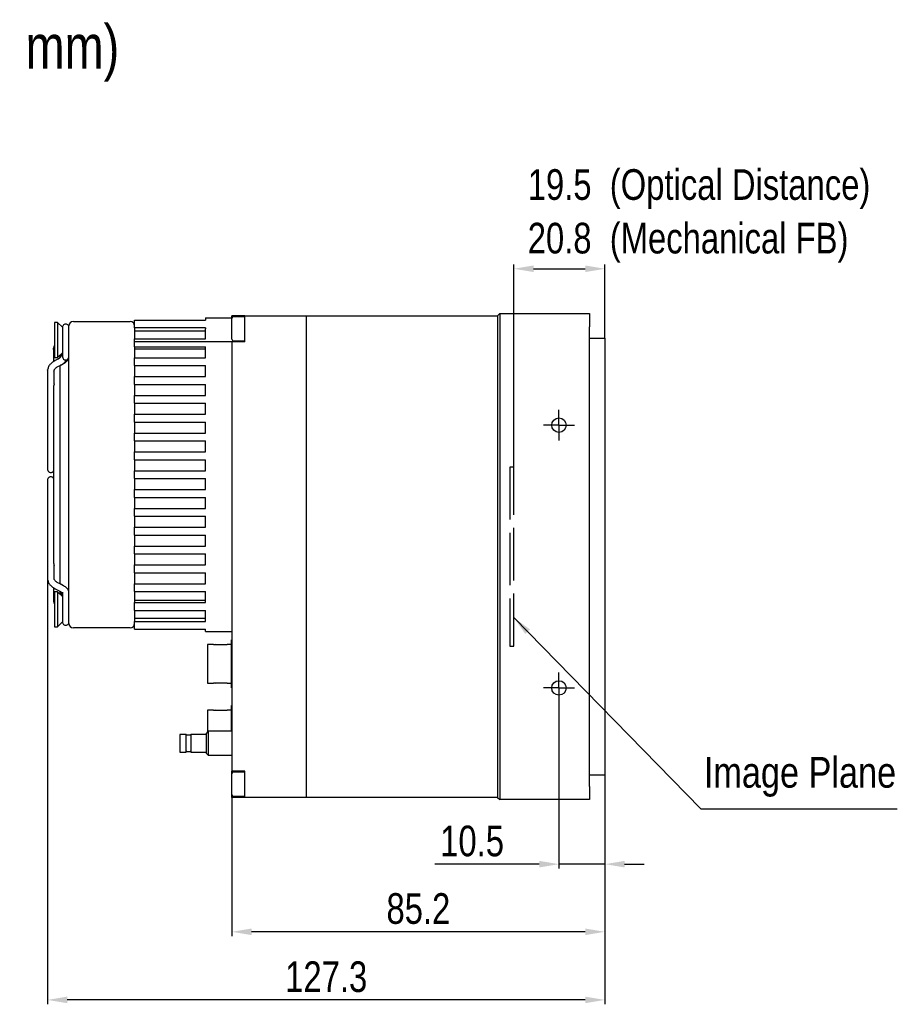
# Model space of a CAD drawing. Header units: millimetres. Extents: x 1800 to 2436, y 112 to 531.
# Tile 3 of 6: x 2068 to 2268, y 306 to 531. Entities that reach past the tile are written whole.
import ezdxf

# ---------------------------------------------------------------- set-up
doc = ezdxf.new("R2010")
doc.units = ezdxf.units.MM
doc.header["$PDSIZE"] = -1
for name, pattern in [('ACAD_ISO02W100', [15, 12, -3]), ('CENTER', [10.16, 6.35, -1.27, 1.27, -1.27]), ('CENTERX2', [20.32, 12.7, -2.54, 2.54, -2.54])]:
    doc.linetypes.add(name, pattern=pattern)
doc.layers.add('10', color=7, linetype='Continuous')
doc.layers.add('中心线-SW', color=1, linetype='CENTERX2')
for name, color, linetype, lineweight in [('粗实线-AW', 7, 'Continuous', 25), ('细实线', 3, 'Continuous', 25), ('细虚线', 2, 'ACAD_ISO02W100', 25)]:
    doc.layers.add(name, color=color, linetype=linetype, lineweight=lineweight)
doc.styles.add('iTek', font='txt', dxfattribs={"width": 0.8, "height": 7})
doc.dimstyles.new('iTek', dxfattribs={"dimscale": 0, "dimtxt": 7, "dimasz": 4.5, "dimexe": 1, "dimexo": 0, "dimgap": 1.5, "dimtad": 1, "dimtoh": 1, "dimdsep": 46, "dimtxsty": 'iTek', "dimcen": 4, "dimclrd": 256, "dimclre": 256, "dimclrt": 256, "dimazin": 2, "dimtfac": 1, "dimtmove": 0, "dimatfit": 3, "dimfxl": 1, "dimlwd": -1, "dimlwe": -1, "dimarcsym": 0})

# ---------------------------------------------------------------- blocks, each defined once
blk = doc.blocks.new('SW_CENTERMARKSYMBOL_8')
at = {"layer": '10', "color": 0}
for p, q in [((0, 2.5), (0, 3.525)), ((0, 0), (0, 2.5)), ((-2.5, 0), (-3.525, 0)), ((0, 0), (-2.5, 0)), ((0, 0), (0, -2.5)), ((0, 0), (2.5, 0)), ((2.5, 0), (3.525, 0)), ((0, -2.5), (0, -3.525))]:
    blk.add_line(p, q, dxfattribs=at)
blk = doc.blocks.new('SW_CENTERMARKSYMBOL_9')
at = {"layer": '10', "color": 0}
for p, q in [((0, 2.5), (0, 3.525)), ((0, 0), (0, 2.5)), ((-2.5, 0), (-3.525, 0)), ((0, 0), (-2.5, 0)), ((0, 0), (0, -2.5)), ((0, 0), (2.5, 0)), ((2.5, 0), (3.525, 0)), ((0, -2.5), (0, -3.525))]:
    blk.add_line(p, q, dxfattribs=at)
blk = doc.blocks.new('*D20')
at = {"layer": 'Defpoints', "color": 0}
for p in [(2201.7, 358.4), (2116.5, 353.3), (2116.5, 322.59)]:
    blk.add_point(p, dxfattribs=at)
at = {"layer": '细实线'}
for p, q in [((2201.7, 358.4), (2201.7, 321.59)), ((2116.5, 353.3), (2116.5, 321.59)), ((2197.2, 322.59), (2121, 322.59))]:
    blk.add_line(p, q, dxfattribs=at)
for points in [[(2121, 323.34), (2121, 321.84), (2116.5, 322.59)], [(2197.2, 323.34), (2197.2, 321.84), (2201.7, 322.59)]]:
    blk.add_solid(points, dxfattribs=at)
at = {"layer": '细实线', "insert": (2159.1, 327.86), "char_height": 7, "attachment_point": 5, "style": 'iTek'}
blk.add_mtext('85.2', dxfattribs=at)
blk = doc.blocks.new('*D21')
at = {"layer": 'Defpoints', "color": 0}
for p in [(2074.4, 404.88), (2201.7, 358.4), (2074.4, 307.03)]:
    blk.add_point(p, dxfattribs=at)
at = {"layer": '细实线'}
for p, q in [((2074.4, 404.88), (2074.4, 306.03)), ((2201.7, 358.4), (2201.7, 306.03)), ((2197.2, 307.03), (2078.9, 307.03))]:
    blk.add_line(p, q, dxfattribs=at)
for points in [[(2078.9, 307.78), (2078.9, 306.28), (2074.4, 307.03)], [(2197.2, 307.78), (2197.2, 306.28), (2201.7, 307.03)]]:
    blk.add_solid(points, dxfattribs=at)
at = {"layer": '细实线', "insert": (2138.05, 312.29), "char_height": 7, "attachment_point": 5, "style": 'iTek'}
blk.add_mtext('127.3', dxfattribs=at)
blk = doc.blocks.new('*D23')
at = {"layer": 'Defpoints', "color": 0}
for p in [(2191.2, 374.77), (2201.7, 358.4), (2201.7, 338.04)]:
    blk.add_point(p, dxfattribs=at)
at = {"layer": '细实线'}
for p, q in [((2191.2, 374.77), (2191.2, 337.04)), ((2201.7, 358.4), (2201.7, 337.04)), ((2186.7, 338.04), (2162.87, 338.04)), ((2201.7, 338.04), (2191.2, 338.04)), ((2206.2, 338.04), (2210.7, 338.04))]:
    blk.add_line(p, q, dxfattribs=at)
for points in [[(2186.7, 338.79), (2186.7, 337.29), (2191.2, 338.04)], [(2206.2, 338.79), (2206.2, 337.29), (2201.7, 338.04)]]:
    blk.add_solid(points, dxfattribs=at)
at = {"layer": '细实线', "insert": (2171.37, 343.29), "char_height": 7, "attachment_point": 5, "style": 'iTek'}
blk.add_mtext('10.5', dxfattribs=at)
blk = doc.blocks.new('*D24')
at = {"layer": 'Defpoints', "color": 0}
for p in [(2201.7, 474.02), (2201.7, 458.2), (2180.9, 428.75)]:
    blk.add_point(p, dxfattribs=at)
at = {"layer": '细实线'}
for p, q in [((2180.9, 428.75), (2180.9, 475.02)), ((2201.7, 458.2), (2201.7, 475.02)), ((2185.4, 474.02), (2197.2, 474.02))]:
    blk.add_line(p, q, dxfattribs=at)
for points in [[(2185.4, 474.77), (2185.4, 473.27), (2180.9, 474.02)], [(2197.2, 474.77), (2197.2, 473.27), (2201.7, 474.02)]]:
    blk.add_solid(points, dxfattribs=at)

msp = doc.modelspace()

# ---------------------------------------------------------------- linework, layer by layer
at = {"layer": '粗实线-AW', "lineweight": 30, "ltscale": 2}
for p, q in [((2116.501, 462.797), (2116.501, 463.297)), ((2119.501, 463.297), (2116.501, 463.297)), ((2119.501, 463.297), (2133.501, 463.297)), ((2119.501, 460.797), (2119.501, 463.297)), ((2133.501, 463.297), (2133.501, 460.797)), ((2133.501, 463.297), (2177.201, 463.297)), ((2177.701, 463.797), (2177.201, 463.297)), ((2177.201, 463.297), (2177.201, 460.797)), ((2177.701, 463.797), (2177.701, 460.797)), ((2177.701, 463.797), (2198.201, 463.797)), ((2198.201, 463.797), (2198.201, 460.797)), ((2076.681, 461.767), (2076.001, 461.767)), ((2076.001, 461.767), (2076.001, 453.727)), ((2077.801, 460.647), (2076.681, 461.767)), ((2076.681, 461.767), (2076.681, 453.727)), ((2080.301, 461.997), (2093.301, 461.997)), ((2094.301, 462.297), (2110.501, 462.297)), ((2094.301, 460.497), (2094.301, 462.297)), ((2110.501, 462.797), (2110.501, 462.297)), ((2110.501, 462.797), (2116.501, 462.797)), ((2116.501, 461.207), (2116.501, 462.672)), ((2116.501, 457.922), (2116.501, 461.207)), ((2119.501, 463.047), (2116.876, 463.047)), ((2077.801, 460.654), (2077.801, 455.534)), ((2079.301, 458.997), (2079.301, 460.997)), ((2079.301, 394.997), (2079.301, 458.997)), ((2094.301, 460.497), (2094.301, 458.997)), ((2110.501, 460.497), (2094.301, 460.497)), ((2110.501, 459.747), (2094.301, 459.747)), ((2094.301, 458.997), (2094.301, 457.997)), ((2110.501, 460.497), (2110.501, 460.297)), ((2110.501, 457.997), (2110.501, 460.297)), ((2119.501, 457.297), (2119.501, 460.797)), ((2133.501, 460.797), (2133.501, 355.797)), ((2177.201, 460.797), (2177.201, 355.797)), ((2177.701, 460.797), (2177.701, 355.797)), ((2198.201, 355.797), (2198.201, 460.797)), ((2094.301, 457.997), (2110.501, 457.997)), ((2094.301, 457.297), (2094.301, 457.997)), ((2094.301, 456.197), (2094.301, 457.297)), ((2116.501, 457.297), (2094.301, 457.297)), ((2116.501, 457.297), (2116.501, 359.297)), ((2119.501, 457.297), (2116.501, 457.297)), ((2116.876, 457.547), (2119.501, 457.547)), ((2198.201, 458.197), (2199.901, 458.197)), ((2076.681, 453.727), (2077.886, 454.932)), ((2077.301, 453.763), (2077.301, 454.347)), ((2077.801, 454.756), (2077.801, 453.929)), ((2094.301, 456.197), (2094.301, 453.697)), ((2094.301, 456.197), (2110.501, 456.197)), ((2094.301, 455.747), (2110.501, 455.747)), ((2110.501, 453.697), (2110.501, 456.197)), ((2076.001, 453.727), (2076.681, 453.727)), ((2076.784, 453.381), (2076.113, 453.052)), ((2076.772, 451.705), (2077.444, 452.034)), ((2076.803, 453.388), (2076.784, 453.381)), ((2077.121, 453.596), (2076.826, 453.393)), ((2077.221, 453.7), (2077.121, 453.596)), ((2077.444, 452.034), (2077.464, 452.046)), ((2077.464, 452.046), (2077.444, 452.034)), ((2094.301, 451.897), (2094.301, 453.697)), ((2094.301, 453.697), (2110.501, 453.697)), ((2074.401, 450.635), (2074.401, 429.118)), ((2074.401, 450.635), (2074.414, 450.537)), ((2074.427, 450.946), (2074.414, 450.536)), ((2075.886, 450.531), (2075.901, 450.635)), ((2075.901, 447.768), (2075.901, 450.635)), ((2076.778, 451.708), (2076.772, 451.705)), ((2077.301, 447.502), (2077.301, 451.964)), ((2094.301, 451.897), (2094.301, 449.397)), ((2094.301, 451.897), (2110.501, 451.897)), ((2110.501, 449.397), (2110.501, 451.897)), ((2094.301, 447.597), (2094.301, 449.397)), ((2094.301, 449.397), (2110.501, 449.397)), ((2094.301, 447.597), (2094.301, 445.097)), ((2094.301, 447.597), (2110.501, 447.597)), ((2110.501, 445.097), (2110.501, 447.597)), ((2075.801, 447.238), (2075.801, 406.749)), ((2077.301, 402.03), (2077.301, 447.502)), ((2094.301, 443.297), (2094.301, 445.097)), ((2094.301, 445.097), (2110.501, 445.097)), ((2094.301, 443.297), (2094.301, 440.797)), ((2094.301, 443.297), (2110.501, 443.297)), ((2110.501, 440.797), (2110.501, 443.297)), ((2094.301, 438.997), (2094.301, 440.797)), ((2094.301, 440.797), (2110.501, 440.797)), ((2094.301, 438.997), (2094.301, 436.497)), ((2094.301, 438.997), (2110.501, 438.997)), ((2110.501, 436.497), (2110.501, 438.997)), ((2094.301, 434.697), (2094.301, 436.497)), ((2094.301, 436.497), (2110.501, 436.497)), ((2094.301, 434.697), (2094.301, 432.197)), ((2094.301, 434.697), (2110.501, 434.697)), ((2110.501, 432.197), (2110.501, 434.697)), ((2094.301, 430.397), (2094.301, 432.197)), ((2094.301, 432.197), (2110.501, 432.197)), ((2094.301, 430.397), (2094.301, 427.897)), ((2094.301, 430.397), (2110.501, 430.397)), ((2110.501, 427.897), (2110.501, 430.397)), ((2094.301, 426.097), (2094.301, 427.897)), ((2094.301, 427.897), (2110.501, 427.897)), ((2094.301, 426.097), (2094.301, 423.597)), ((2094.301, 426.097), (2110.501, 426.097)), ((2110.501, 423.597), (2110.501, 426.097)), ((2074.401, 424.876), (2074.401, 403.359)), ((2094.301, 421.797), (2094.301, 423.597)), ((2094.301, 423.597), (2110.501, 423.597)), ((2094.301, 421.797), (2094.301, 419.297)), ((2094.301, 421.797), (2110.501, 421.797)), ((2110.501, 419.297), (2110.501, 421.797)), ((2094.301, 417.497), (2094.301, 419.297)), ((2094.301, 419.297), (2110.501, 419.297)), ((2094.301, 417.497), (2094.301, 414.997)), ((2094.301, 417.497), (2110.501, 417.497)), ((2110.501, 414.997), (2110.501, 417.497)), ((2094.301, 413.197), (2094.301, 414.997)), ((2094.301, 414.997), (2110.501, 414.997)), ((2094.301, 413.197), (2094.301, 410.697)), ((2094.301, 413.197), (2110.501, 413.197)), ((2110.501, 410.697), (2110.501, 413.197)), ((2094.301, 408.897), (2094.301, 410.697)), ((2094.301, 410.697), (2110.501, 410.697)), ((2094.301, 408.897), (2094.301, 406.397)), ((2094.301, 408.897), (2110.501, 408.897)), ((2110.501, 406.397), (2110.501, 408.897)), ((2075.901, 403.359), (2075.901, 406.226)), ((2094.301, 404.597), (2094.301, 406.397)), ((2094.301, 406.397), (2110.501, 406.397)), ((2094.301, 404.597), (2094.301, 402.097)), ((2094.301, 404.597), (2110.501, 404.597)), ((2110.501, 402.097), (2110.501, 404.597)), ((2075.801, 401.092), (2075.801, 397.997)), ((2076.113, 400.942), (2076.784, 400.613)), ((2077.444, 401.96), (2076.772, 402.289)), ((2077.444, 401.96), (2077.464, 401.948)), ((2094.301, 400.297), (2094.301, 402.097)), ((2094.301, 402.097), (2110.501, 402.097)), ((2094.301, 400.297), (2094.301, 397.797)), ((2094.301, 400.297), (2110.501, 400.297)), ((2110.501, 397.797), (2110.501, 400.297)), ((2076.681, 400.267), (2076.001, 400.267)), ((2076.001, 400.267), (2076.001, 392.227)), ((2077.886, 399.062), (2076.681, 400.267)), ((2076.681, 400.267), (2076.681, 392.227)), ((2077.301, 399.647), (2077.301, 400.231)), ((2077.801, 400.13), (2077.801, 399.238)), ((2077.801, 398.462), (2077.801, 393.34)), ((2110.501, 398.247), (2094.301, 398.247)), ((2094.301, 395.997), (2094.301, 397.797)), ((2094.301, 397.797), (2110.501, 397.797)), ((2094.301, 395.997), (2094.301, 394.997)), ((2094.301, 395.997), (2110.501, 395.997)), ((2110.501, 393.497), (2110.501, 395.997)), ((2079.301, 392.997), (2079.301, 394.997)), ((2094.301, 394.997), (2094.301, 393.497)), ((2094.301, 394.247), (2110.501, 394.247)), ((2076.001, 392.227), (2076.681, 392.227)), ((2076.681, 392.227), (2077.801, 393.347)), ((2093.301, 391.997), (2080.301, 391.997)), ((2094.301, 391.697), (2094.301, 393.497)), ((2094.301, 393.497), (2110.501, 393.497)), ((2094.301, 391.697), (2110.501, 391.697)), ((2110.501, 391.197), (2110.501, 391.697)), ((2110.501, 391.197), (2116.501, 391.197)), ((2116.501, 389.297), (2116.401, 389.297)), ((2116.401, 378.297), (2116.401, 389.297)), ((2112.301, 388.222), (2110.901, 388.222)), ((2110.901, 388.222), (2110.901, 379.372)), ((2112.301, 388.158), (2112.301, 388.222)), ((2115.401, 388.158), (2112.301, 388.158)), ((2116.401, 388.222), (2115.401, 388.222)), ((2115.401, 388.222), (2115.401, 388.158)), ((2110.901, 379.372), (2112.301, 379.372)), ((2112.301, 379.436), (2115.401, 379.436)), ((2112.301, 379.372), (2112.301, 379.436)), ((2115.401, 379.436), (2115.401, 379.372)), ((2115.401, 379.372), (2116.401, 379.372)), ((2116.401, 378.297), (2116.501, 378.297)), ((2116.501, 374.297), (2116.401, 374.297)), ((2116.401, 368.397), (2116.401, 374.297)), ((2112.301, 373.222), (2110.901, 373.222)), ((2110.901, 373.222), (2110.901, 368.197)), ((2112.301, 373.158), (2112.301, 373.222)), ((2115.401, 373.158), (2112.301, 373.158)), ((2116.401, 373.222), (2115.401, 373.222)), ((2115.401, 373.222), (2115.401, 373.158)), ((2106.101, 367.647), (2104.601, 367.647)), ((2104.601, 367.647), (2104.601, 363.647)), ((2106.101, 363.647), (2106.101, 367.647)), ((2106.951, 367.497), (2106.251, 367.497)), ((2110.601, 367.647), (2107.101, 367.647)), ((2107.101, 367.647), (2107.101, 363.647)), ((2111.101, 368.397), (2110.601, 367.897)), ((2110.601, 367.897), (2110.601, 363.397)), ((2116.501, 368.397), (2111.101, 368.397)), ((2111.101, 368.397), (2111.101, 362.897)), ((2104.601, 363.647), (2106.101, 363.647)), ((2106.251, 363.797), (2106.951, 363.797)), ((2107.101, 363.647), (2110.601, 363.647)), ((2110.601, 363.397), (2111.101, 362.897)), ((2111.101, 362.897), (2116.501, 362.897)), ((2119.501, 359.297), (2116.501, 359.297)), ((2116.501, 358.672), (2116.501, 359.297)), ((2116.501, 353.922), (2116.501, 358.672)), ((2119.501, 359.047), (2116.876, 359.047)), ((2119.501, 355.797), (2119.501, 359.297)), ((2199.901, 358.397), (2198.201, 358.397)), ((2119.501, 353.297), (2119.501, 355.797)), ((2133.501, 355.797), (2133.501, 353.297)), ((2177.201, 355.797), (2177.201, 353.297)), ((2177.701, 355.797), (2177.701, 352.797)), ((2198.201, 355.797), (2198.201, 352.797)), ((2116.501, 353.297), (2116.501, 353.922)), ((2119.501, 353.297), (2116.501, 353.297)), ((2116.876, 353.547), (2119.501, 353.547)), ((2133.501, 353.297), (2119.501, 353.297)), ((2177.201, 353.297), (2133.501, 353.297)), ((2177.201, 353.297), (2177.701, 352.797)), ((2198.201, 352.797), (2177.701, 352.797))]:
    msp.add_line(p, q, dxfattribs=at)
at = {"layer": '粗实线-AW', "lineweight": 30}
for p, q in [((2198.201, 458.197), (2201.701, 458.197)), ((2201.701, 458.197), (2201.701, 452.997)), ((2201.701, 452.997), (2201.701, 363.597)), ((2201.701, 363.597), (2201.701, 358.397)), ((2201.701, 358.397), (2198.201, 358.397))]:
    msp.add_line(p, q, dxfattribs=at)
at = {"layer": '粗实线-AW', "lineweight": 30, "ltscale": 2, "flags": 128}
for points in [[(2074.418, 450.887), (2074.428, 450.954), (2074.438, 451.008)], [(2074.401, 403.359), (2074.428, 403.04), (2074.438, 402.986)], [(2078.057, 401.569), (2077.854, 401.721), (2077.464, 401.948)]]:
    msp.add_lwpolyline(points, dxfattribs=at)
at = {"layer": '粗实线-AW', "lineweight": 30, "ltscale": 4}
for centre in [(2191.201, 438.297), (2191.201, 378.297)]:
    msp.add_circle(centre, 1.65, dxfattribs=at)
for centre, radius, start, end in [((2080.301, 460.997), 1, 90, 180), ((2093.301, 460.997), 1, 0, 90), ((2116.876, 462.672), 0.375, 90, 180), ((2116.876, 457.922), 0.375, 180, 270), ((2076.079, 454.868), 3.144, 296.12848, 328.68788), ((2078.538, 453.942), 0.738, 181.0108, 270.97571), ((2078.563, 453.942), 0.738, 269.02493, 358.9897), ((2080.301, 392.997), 1, 180, 270), ((2093.301, 392.997), 1, 270, 0), ((2112.801, 387.597), 0.6, 69.22209, 110.77791), ((2112.801, 379.997), 0.6, 249.22209, 290.77791), ((2112.801, 372.597), 0.6, 69.22209, 110.77791), ((2106.251, 367.647), 0.15, 180, 270), ((2106.951, 367.647), 0.15, 270, 0), ((2106.251, 363.647), 0.15, 90, 180), ((2106.951, 363.647), 0.15, 0, 90), ((2116.876, 358.672), 0.375, 90, 180), ((2116.876, 353.922), 0.375, 180, 270)]:
    msp.add_arc(centre, radius, start, end, dxfattribs=at)
at = {"layer": '粗实线-AW', "lineweight": 30, "ltscale": 2}
for points, knots in [([(2078.626, 461.4), (2078.525, 461.398), (2078.315, 461.395), (2078.033, 461.226), (2077.837, 460.962), (2077.812, 460.753), (2077.801, 460.654)], [0, 0, 0, 0, 0.2387677, 0.4999986, 0.7612269, 1, 1, 1, 1]), ([(2079.301, 460.654), (2079.289, 460.753), (2079.265, 460.962), (2079.069, 461.226), (2078.787, 461.395), (2078.576, 461.398), (2078.476, 461.4)], [0, 0, 0, 0, 0.2387731, 0.5000014, 0.7612323, 1, 1, 1, 1]), ([(2076.001, 456.487), (2075.947, 456.425), (2075.827, 456.287), (2075.725, 455.172), (2075.833, 456.28), (2075.792, 455.511), (2075.803, 455.101), (2075.8, 454.329), (2075.801, 453.566), (2075.801, 453.023), (2075.801, 452.847)], [0, 0, 0, 0, 0.0172083, 0.0381548, 0.2136917, 0.3892286, 0.5647658, 0.7403027, 0.9158398, 1, 1, 1, 1]), ([(2077.773, 454.819), (2077.769, 454.768), (2077.753, 454.57), (2077.634, 454.251), (2077.453, 453.92), (2077.286, 453.762), (2077.221, 453.7)], [0, 0, 0, 0, 0.1148245, 0.4486415, 0.7844543, 1, 1, 1, 1]), ([(2077.801, 455.532), (2077.801, 455.359), (2077.801, 455.011), (2077.801, 454.841), (2077.801, 454.756)], [0, 0, 0, 0, 0.4999981, 1, 1, 1, 1]), ([(2076.112, 453.052), (2075.729, 452.812), (2075.121, 452.433), (2074.598, 451.657), (2074.485, 451.187), (2074.427, 450.946)], [0, 0, 0, 0, 0.4518877, 0.71749, 1, 1, 1, 1]), ([(2077.443, 452.033), (2077.718, 452.178), (2078.258, 452.461), (2078.84, 452.919), (2079.221, 453.374), (2079.275, 453.698), (2079.301, 453.851)], [0, 0, 0, 0, 0.273393, 0.5377381, 0.7823978, 1, 1, 1, 1]), ([(2075.963, 450.933), (2075.924, 450.887), (2075.821, 450.762), (2075.809, 450.599), (2075.801, 450.497)], [0, 0, 0, 0, 0.37478354, 1, 1, 1, 1]), ([(2075.888, 450.536), (2075.898, 450.663), (2075.917, 450.909), (2076.178, 451.336), (2076.545, 451.563), (2076.773, 451.705)], [0, 0, 0, 0, 0.2875264, 0.5560656, 1, 1, 1, 1]), ([(2075.901, 447.768), (2075.899, 447.736), (2075.895, 447.673), (2075.866, 447.556), (2075.832, 447.436), (2075.807, 447.325), (2075.797, 447.251), (2075.801, 447.226), (2075.802, 447.224)], [0, 0, 0, 0, 0.19807014, 0.39624544, 0.59192, 0.78650376, 0.98495214, 1, 1, 1, 1]), ([(2074.401, 429.118), (2074.401, 428.996), (2074.401, 428.743), (2074.401, 428.467), (2074.401, 428.276), (2074.401, 428.252), (2074.401, 428.24)], [0, 0, 0, 0, 0.2330321, 0.4800232, 0.7372827, 1, 1, 1, 1]), ([(2074.401, 428.24), (2074.411, 428.147), (2074.425, 428.004), (2074.517, 427.83), (2074.612, 427.71), (2074.732, 427.612), (2074.908, 427.516), (2075.055, 427.5), (2075.151, 427.49)], [0, 0, 0, 0, 0.23560851, 0.36336966, 0.49460415, 0.62661942, 0.75665819, 1, 1, 1, 1]), ([(2075.151, 427.49), (2075.247, 427.5), (2075.394, 427.516), (2075.57, 427.611), (2075.688, 427.71), (2075.766, 427.8), (2075.795, 427.859), (2075.801, 427.871)], [0, 0, 0, 0, 0.3619448, 0.5553536, 0.7517021, 0.9468893, 1, 1, 1, 1]), ([(2075.151, 426.504), (2075.055, 426.494), (2074.908, 426.478), (2074.732, 426.382), (2074.612, 426.284), (2074.517, 426.164), (2074.425, 425.99), (2074.411, 425.847), (2074.401, 425.754)], [0, 0, 0, 0, 0.2433423, 0.3733843, 0.5053998, 0.6366296, 0.764391, 1, 1, 1, 1]), ([(2074.401, 425.754), (2074.401, 425.742), (2074.401, 425.718), (2074.401, 425.526), (2074.401, 425.251), (2074.401, 424.998), (2074.401, 424.876)], [0, 0, 0, 0, 0.2627173, 0.5199768, 0.7669679, 1, 1, 1, 1]), ([(2075.801, 426.122), (2075.795, 426.135), (2075.766, 426.194), (2075.688, 426.283), (2075.57, 426.382), (2075.394, 426.478), (2075.247, 426.494), (2075.151, 426.504)], [0, 0, 0, 0, 0.05311082, 0.24829125, 0.44464032, 0.63805411, 1, 1, 1, 1]), ([(2075.808, 406.815), (2075.804, 406.794), (2075.797, 406.749), (2075.81, 406.648), (2075.84, 406.53), (2075.873, 406.41), (2075.897, 406.305), (2075.9, 406.25), (2075.901, 406.226)], [0, 0, 0, 0, 0.1540963, 0.3328339, 0.5129437, 0.6893705, 0.8628863, 1, 1, 1, 1]), ([(2074.427, 403.048), (2074.485, 402.806), (2074.598, 402.337), (2075.121, 401.561), (2075.729, 401.181), (2076.112, 400.942)], [0, 0, 0, 0, 0.2825105, 0.5481115, 1, 1, 1, 1]), ([(2076.773, 402.289), (2076.545, 402.43), (2076.178, 402.658), (2075.917, 403.084), (2075.898, 403.33), (2075.888, 403.458)], [0, 0, 0, 0, 0.4439344, 0.7124726, 1, 1, 1, 1]), ([(2076.785, 400.613), (2076.993, 400.505), (2077.388, 400.3), (2077.712, 400.067), (2077.767, 400.044), (2077.792, 400.034)], [0, 0, 0, 0, 0.3783829, 0.7180587, 1, 1, 1, 1]), ([(2079.301, 400.143), (2079.281, 400.277), (2079.235, 400.583), (2078.906, 401.01), (2078.333, 401.489), (2077.749, 401.798), (2077.443, 401.96)], [0, 0, 0, 0, 0.1843341, 0.4181032, 0.6950478, 1, 1, 1, 1]), ([(2077.369, 400.141), (2077.382, 400.128), (2077.494, 400.016), (2077.631, 399.74), (2077.753, 399.424), (2077.769, 399.226), (2077.773, 399.175)], [0, 0, 0, 0, 0.0540218, 0.4589725, 0.8615307, 1, 1, 1, 1]), ([(2077.801, 399.238), (2077.801, 399.153), (2077.801, 398.982), (2077.801, 398.635), (2077.801, 398.461)], [0, 0, 0, 0, 0.5000014, 1, 1, 1, 1]), ([(2075.801, 397.997), (2075.81, 397.895), (2075.827, 397.71), (2075.947, 397.57), (2076.001, 397.507)], [0, 0, 0, 0, 0.5489855, 1, 1, 1, 1]), ([(2077.801, 393.34), (2077.812, 393.24), (2077.837, 393.031), (2078.033, 392.768), (2078.315, 392.599), (2078.525, 392.595), (2078.626, 392.594)], [0, 0, 0, 0, 0.2387624, 0.5000016, 0.7612307, 1, 1, 1, 1]), ([(2078.476, 392.594), (2078.576, 392.595), (2078.787, 392.599), (2079.069, 392.768), (2079.265, 393.031), (2079.289, 393.24), (2079.301, 393.34)], [0, 0, 0, 0, 0.2387693, 0.4999984, 0.7612376, 1, 1, 1, 1])]:
    msp.add_open_spline(points, degree=3, knots=knots, dxfattribs=at)
at = {"layer": '细虚线', "color": 3}
for p, q in [((2180.901, 428.747), (2180.001, 428.747)), ((2180.001, 428.747), (2180.001, 387.847)), ((2180.901, 387.847), (2180.901, 428.747)), ((2180.001, 387.847), (2180.901, 387.847))]:
    msp.add_line(p, q, dxfattribs=at)

# ---------------------------------------------------------------- block references
at = {"layer": '中心线-SW', "ltscale": 2}
for name, p in [('SW_CENTERMARKSYMBOL_8', (2191.201, 438.297)), ('SW_CENTERMARKSYMBOL_9', (2191.201, 378.297))]:
    msp.add_blockref(name, p, dxfattribs=at)

# ---------------------------------------------------------------- texts
at = {"layer": '细实线', "color": 1, "linetype": 'CENTER', "attachment_point": 1, "style": 'iTek'}
for s, insert, char_height, width in [('{\\C0;TTS604MCXP-6M/C Camera Mechanical Dimensions(in mm)}', (1799.484, 529.749), 10, 387.27601), ('{\\fArial|b0|i0|c0|p34;Image Plane}', (2224.299, 362.508), 7, 49.62247)]:
    msp.add_mtext(s, dxfattribs=dict(at, insert=insert, char_height=char_height, width=width))
at = {"layer": '细实线', "char_height": 7, "attachment_point": 1, "style": 'iTek'}
for s, insert, width in [('19.5  (Optical Distance)', (2184.075, 496.764), 86.10742), ('20.8  (Mechanical FB)', (2184.075, 484.52), 79.39798)]:
    msp.add_mtext(s, dxfattribs=dict(at, insert=insert, width=width))

# ---------------------------------------------------------------- dimensions: what is measured, and where the dimension line sits
at = {"layer": '细实线'}
dim = msp.add_linear_dim(base=(2201.701, 474.022), p1=(2180.901, 428.747), p2=(2201.701, 458.197), text=' ', dimstyle='iTek', override={"dimscale": 1, "dimpost": ''}, dxfattribs=at)
dim.commit()
dim.dimension.update_dxf_attribs({"geometry": '*D24', "text_midpoint": (2191.301, 474.022), "dimtype": 160})
for base, p2, picture, middle in [((2074.401, 307.031), (2074.401, 404.879), '*D21', (2138.051, 312.292)), ((2116.501, 322.592), (2116.501, 353.297), '*D20', (2159.101, 327.858))]:
    dim = msp.add_linear_dim(base=base, p1=(2201.701, 358.397), p2=p2, dimstyle='iTek', override={"dimscale": 1}, dxfattribs=at)
    dim.commit()
    dim.dimension.update_dxf_attribs({"geometry": picture, "text_midpoint": middle})
dim = msp.add_linear_dim(base=(2201.701, 338.044), p1=(2191.201, 374.772), p2=(2201.701, 358.397), dimstyle='iTek', override={"dimscale": 1}, dxfattribs=at)
dim.commit()
dim.dimension.update_dxf_attribs({"geometry": '*D23', "text_midpoint": (2171.366, 338.044), "dimtype": 160})

# ---------------------------------------------------------------- leaders
at = {"layer": '细实线', "color": 3}
msp.add_leader([(2180.901, 394.353), (2223.586, 350.685), (2268.482, 350.685)], dimstyle='iTek', override={"dimscale": 1, "dimtad": 0}, dxfattribs=at)

doc.saveas('drawing.dxf')
